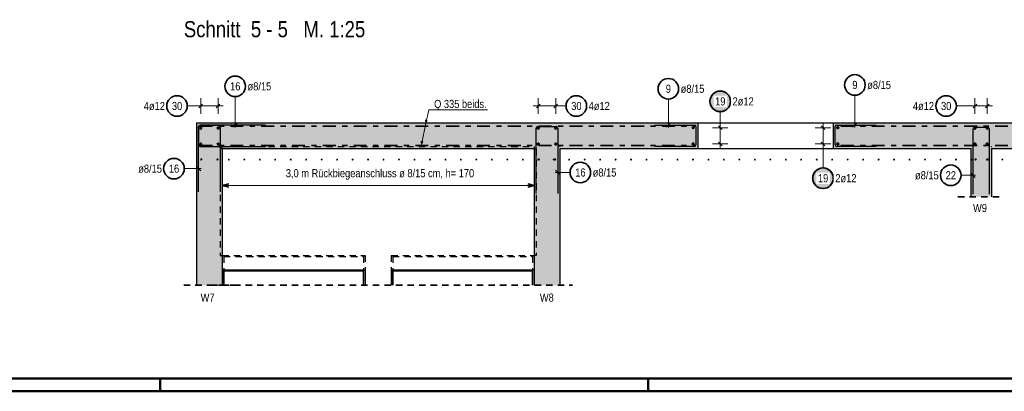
# Model space of a CAD drawing. Header units: millimetres. Extents: x -1.6 to 96.2, y -42.8 to 42.
# Tile 12 of 43: x 18.3 to 37.4, y 0 to 7.2. Entities that reach past the tile are written whole.
import ezdxf

# ---------------------------------------------------------------- set-up
doc = ezdxf.new("R2010")
doc.units = ezdxf.units.MM
doc.linetypes.add('DASHDOT', pattern=[1, 0.5, -0.25, 0, -0.25])
doc.linetypes.add('HIDDEN', pattern=[0.375, 0.25, -0.125])
for name, color, linetype, lineweight in [('Achsen', 7, 'Continuous', 20), ('Bewehrung', 7, 'Continuous', 20), ('NploBewehrung', 7, 'Continuous', 20), ('Schraffuren', 7, 'Continuous', 20)]:
    doc.layers.add(name, color=color, linetype=linetype, lineweight=lineweight)
doc.styles.add('Arial Narrow', font='ARIALN.TTF')

msp = doc.modelspace()

# ---------------------------------------------------------------- hatches: boundary and pattern name
at = {"layer": 'Schraffuren', "lineweight": 25, "true_color": 0xffffff}
for points in [[(32.123701, 5.642592), (32.123567, 5.65027), (32.123166, 5.657939), (32.122496, 5.665588), (32.12156, 5.67321), (32.120359, 5.680795), (32.118894, 5.688333), (32.117166, 5.695815), (32.115179, 5.703232), (32.112934, 5.710576), (32.110434, 5.717837), (32.107682, 5.725006), (32.104681, 5.732074), (32.101436, 5.739034), (32.09795, 5.745876), (32.094227, 5.752592), (32.090272, 5.759174), (32.08609, 5.765615), (32.081685, 5.771905), (32.077064, 5.778038), (32.072231, 5.784005), (32.067193, 5.789801), (32.061956, 5.795417), (32.056526, 5.800847), (32.05091, 5.806084), (32.045115, 5.811122), (32.039147, 5.815955), (32.033014, 5.820576), (32.026724, 5.82498), (32.020284, 5.829163), (32.013701, 5.833118), (32.006985, 5.836841), (32.000143, 5.840327), (31.993183, 5.843572), (31.986115, 5.846573), (31.978946, 5.849325), (31.971685, 5.851825), (31.964342, 5.85407), (31.956924, 5.856057), (31.949442, 5.857785), (31.941904, 5.85925), (31.93432, 5.860451), (31.926698, 5.861387), (31.919048, 5.862056), (31.911379, 5.862458), (31.903701, 5.862592), (31.896024, 5.862458), (31.888355, 5.862056), (31.880705, 5.861387), (31.873083, 5.860451), (31.865499, 5.85925), (31.857961, 5.857785), (31.850479, 5.856057), (31.843061, 5.85407), (31.835718, 5.851825), (31.828457, 5.849325), (31.821288, 5.846573), (31.814219, 5.843572), (31.80726, 5.840327), (31.800418, 5.836841), (31.793701, 5.833118), (31.787119, 5.829163), (31.780679, 5.82498), (31.774389, 5.820576), (31.768256, 5.815955), (31.762288, 5.811122), (31.756493, 5.806084), (31.750877, 5.800847), (31.745447, 5.795417), (31.74021, 5.789801), (31.735172, 5.784005), (31.730339, 5.778038), (31.725718, 5.771905), (31.721313, 5.765615), (31.717131, 5.759174), (31.713176, 5.752592), (31.709453, 5.745876), (31.705967, 5.739034), (31.702721, 5.732074), (31.699721, 5.725006), (31.696969, 5.717837), (31.694469, 5.710576), (31.692224, 5.703232), (31.690236, 5.695815), (31.688509, 5.688333), (31.687044, 5.680795), (31.685842, 5.67321), (31.684907, 5.665588), (31.684237, 5.657939), (31.683835, 5.65027), (31.683701, 5.642592), (31.683835, 5.634914), (31.684237, 5.627246), (31.684907, 5.619596), (31.685842, 5.611974), (31.687044, 5.60439), (31.688509, 5.596852), (31.690236, 5.589369), (31.692224, 5.581952), (31.694469, 5.574608), (31.696969, 5.567348), (31.699721, 5.560179), (31.702721, 5.55311), (31.705967, 5.546151), (31.709453, 5.539308), (31.713176, 5.532592), (31.717131, 5.52601), (31.721313, 5.51957), (31.725718, 5.513279), (31.730339, 5.507147), (31.735172, 5.501179), (31.74021, 5.495383), (31.745447, 5.489767), (31.750877, 5.484337), (31.756493, 5.4791), (31.762288, 5.474062), (31.768256, 5.46923), (31.774389, 5.464608), (31.780679, 5.460204), (31.787119, 5.456022), (31.793701, 5.452067), (31.800418, 5.448344), (31.80726, 5.444858), (31.814219, 5.441612), (31.821288, 5.438612), (31.828457, 5.43586), (31.835718, 5.43336), (31.843061, 5.431115), (31.850479, 5.429127), (31.857961, 5.4274), (31.865499, 5.425935), (31.873083, 5.424733), (31.880705, 5.423797), (31.888355, 5.423128), (31.896024, 5.422726), (31.903701, 5.422592), (31.911379, 5.422726), (31.919048, 5.423128), (31.926698, 5.423797), (31.93432, 5.424733), (31.941904, 5.425935), (31.949442, 5.4274), (31.956924, 5.429127), (31.964342, 5.431115), (31.971685, 5.43336), (31.978946, 5.43586), (31.986115, 5.438612), (31.993183, 5.441612), (32.000143, 5.444858), (32.006985, 5.448344), (32.013701, 5.452067), (32.020284, 5.456022), (32.026724, 5.460204), (32.033014, 5.464608), (32.039147, 5.46923), (32.045115, 5.474062), (32.05091, 5.4791), (32.056526, 5.484337), (32.061956, 5.489767), (32.067193, 5.495383), (32.072231, 5.501179), (32.077064, 5.507147), (32.081685, 5.513279), (32.08609, 5.51957), (32.090272, 5.52601), (32.094227, 5.532592), (32.09795, 5.539308), (32.101436, 5.546151), (32.104681, 5.55311), (32.107682, 5.560179), (32.110434, 5.567348), (32.112934, 5.574608), (32.115179, 5.581952), (32.117166, 5.589369), (32.118894, 5.596852), (32.120359, 5.60439), (32.12156, 5.611974), (32.122496, 5.619596), (32.123166, 5.627246)], [(34.123701, 4.147574), (34.123567, 4.155252), (34.123166, 4.16292), (34.122496, 4.17057), (34.12156, 4.178192), (34.120359, 4.185776), (34.118894, 4.193314), (34.117166, 4.200796), (34.115179, 4.208214), (34.112934, 4.215557), (34.110434, 4.222818), (34.107682, 4.229987), (34.104681, 4.237056), (34.101436, 4.244015), (34.09795, 4.250857), (34.094227, 4.257574), (34.090272, 4.264156), (34.08609, 4.270596), (34.081685, 4.276886), (34.077064, 4.283019), (34.072231, 4.288987), (34.067193, 4.294782), (34.061956, 4.300398), (34.056526, 4.305828), (34.05091, 4.311065), (34.045115, 4.316103), (34.039147, 4.320936), (34.033014, 4.325557), (34.026724, 4.329962), (34.020284, 4.334144), (34.013701, 4.338099), (34.006985, 4.341822), (34.000143, 4.345308), (33.993183, 4.348554), (33.986115, 4.351554), (33.978946, 4.354306), (33.971685, 4.356806), (33.964342, 4.359051), (33.956924, 4.361039), (33.949442, 4.362766), (33.941904, 4.364231), (33.93432, 4.365433), (33.926698, 4.366368), (33.919048, 4.367038), (33.911379, 4.36744), (33.903701, 4.367574), (33.896024, 4.36744), (33.888355, 4.367038), (33.880705, 4.366368), (33.873083, 4.365433), (33.865499, 4.364231), (33.857961, 4.362766), (33.850479, 4.361039), (33.843061, 4.359051), (33.835718, 4.356806), (33.828457, 4.354306), (33.821288, 4.351554), (33.814219, 4.348554), (33.80726, 4.345308), (33.800418, 4.341822), (33.793701, 4.338099), (33.787119, 4.334144), (33.780679, 4.329962), (33.774389, 4.325557), (33.768256, 4.320936), (33.762288, 4.316103), (33.756493, 4.311065), (33.750877, 4.305828), (33.745447, 4.300398), (33.74021, 4.294782), (33.735172, 4.288987), (33.730339, 4.283019), (33.725718, 4.276886), (33.721313, 4.270596), (33.717131, 4.264156), (33.713176, 4.257574), (33.709453, 4.250857), (33.705967, 4.244015), (33.702721, 4.237056), (33.699721, 4.229987), (33.696969, 4.222818), (33.694469, 4.215557), (33.692224, 4.208214), (33.690236, 4.200796), (33.688509, 4.193314), (33.687044, 4.185776), (33.685842, 4.178192), (33.684907, 4.17057), (33.684237, 4.16292), (33.683835, 4.155252), (33.683701, 4.147574), (33.683835, 4.139896), (33.684237, 4.132227), (33.684907, 4.124577), (33.685842, 4.116956), (33.687044, 4.109371), (33.688509, 4.101833), (33.690236, 4.094351), (33.692224, 4.086933), (33.694469, 4.07959), (33.696969, 4.072329), (33.699721, 4.06516), (33.702721, 4.058092), (33.705967, 4.051132), (33.709453, 4.04429), (33.713176, 4.037574), (33.717131, 4.030991), (33.721313, 4.024551), (33.725718, 4.018261), (33.730339, 4.012128), (33.735172, 4.00616), (33.74021, 4.000365), (33.745447, 3.994749), (33.750877, 3.989319), (33.756493, 3.984082), (33.762288, 3.979044), (33.768256, 3.974211), (33.774389, 3.96959), (33.780679, 3.965185), (33.787119, 3.961003), (33.793701, 3.957048), (33.800418, 3.953325), (33.80726, 3.949839), (33.814219, 3.946594), (33.821288, 3.943593), (33.828457, 3.940841), (33.835718, 3.938341), (33.843061, 3.936096), (33.850479, 3.934109), (33.857961, 3.932381), (33.865499, 3.930916), (33.873083, 3.929715), (33.880705, 3.928779), (33.888355, 3.92811), (33.896024, 3.927708), (33.903701, 3.927574), (33.911379, 3.927708), (33.919048, 3.92811), (33.926698, 3.928779), (33.93432, 3.929715), (33.941904, 3.930916), (33.949442, 3.932381), (33.956924, 3.934109), (33.964342, 3.936096), (33.971685, 3.938341), (33.978946, 3.940841), (33.986115, 3.943593), (33.993183, 3.946594), (34.000143, 3.949839), (34.006985, 3.953325), (34.013701, 3.957048), (34.020284, 3.961003), (34.026724, 3.965185), (34.033014, 3.96959), (34.039147, 3.974211), (34.045115, 3.979044), (34.05091, 3.984082), (34.056526, 3.989319), (34.061956, 3.994749), (34.067193, 4.000365), (34.072231, 4.00616), (34.077064, 4.012128), (34.081685, 4.018261), (34.08609, 4.024551), (34.090272, 4.030991), (34.094227, 4.037574), (34.09795, 4.04429), (34.101436, 4.051132), (34.104681, 4.058092), (34.107682, 4.06516), (34.110434, 4.072329), (34.112934, 4.07959), (34.115179, 4.086933), (34.117166, 4.094351), (34.118894, 4.101833), (34.120359, 4.109371), (34.12156, 4.116956), (34.122496, 4.124577), (34.123166, 4.132227)]]:
    msp.add_hatch(color=7, dxfattribs=at).paths.add_polyline_path(points)
at = {"layer": 'Schraffuren', "lineweight": 50, "true_color": 0xd7ffd7}
for points in [[(31.468467, 5.222651), (31.468467, 4.722651), (21.710951, 4.722651), (21.710951, 5.222651)], [(45.140987, 5.222651), (45.140987, 4.722651), (34.098467, 4.722651), (34.098467, 5.222651)], [(22.210951, 2.064095), (21.710951, 2.064095), (21.710951, 4.722651), (22.210951, 4.722651)], [(28.780951, 4.722651), (28.780951, 2.064095), (28.280951, 2.064095), (28.280951, 4.722651)], [(37.180976, 3.788049), (36.780976, 3.788049), (36.780976, 4.722651), (37.180976, 4.722651)]]:
    msp.add_hatch(color=254, dxfattribs=at).paths.add_polyline_path(points)

# ---------------------------------------------------------------- linework, layer by layer
at = {"color": 5, "linetype": 'Continuous', "lineweight": 18}
for p, q in [((26.233118, 5.480793), (26.171982, 5.218748)), ((27.371635, 5.480793), (26.233118, 5.480793)), ((26.171982, 5.218748), (26.089084, 4.804257)), ((26.171982, 5.218748), (26.169958, 5.280831)), ((26.201271, 5.273526), (26.171982, 5.218748)), ((26.089084, 4.804257), (26.085086, 4.866245)), ((26.116616, 4.859939), (26.089084, 4.804257))]:
    msp.add_line(p, q, dxfattribs=at)
at = {"color": 3, "linetype": 'Continuous', "lineweight": 25}
for p, q in [((21.710951, 5.222748), (31.468467, 5.222748)), ((21.710951, 5.222651), (21.710951, 4.722651)), ((31.468467, 5.222651), (31.468467, 4.722651)), ((34.098467, 5.222748), (45.140987, 5.222748)), ((34.098467, 5.222651), (34.098467, 4.722651)), ((21.710951, 4.722651), (21.710951, 2.064095)), ((22.210951, 4.722651), (28.280951, 4.722651)), ((22.210951, 4.722651), (22.210951, 2.064095)), ((28.280951, 4.722651), (28.280951, 2.064095)), ((28.780951, 4.722651), (31.468467, 4.722651)), ((28.780951, 4.722651), (28.780951, 2.064095)), ((34.098467, 4.722651), (36.780976, 4.722651)), ((36.780976, 4.722651), (36.780976, 3.788049)), ((37.180976, 4.722651), (45.140987, 4.722651)), ((37.180976, 4.722651), (37.180976, 3.788049))]:
    msp.add_line(p, q, dxfattribs=at)
at = {"color": 6, "linetype": 'Continuous', "lineweight": 13, "ltscale": 0.5}
for p, q in [((22.210951, 4.203522), (22.210951, 3.903522)), ((28.280951, 3.903522), (28.280951, 4.203522)), ((22.210951, 4.003522), (28.280951, 4.003522))]:
    msp.add_line(p, q, dxfattribs=at)
at = {"color": 2, "linetype": 'Continuous', "lineweight": 35, "ltscale": 0.5}
for p, q in [((22.335951, 4.037016), (22.210951, 4.003522)), ((28.280951, 4.003522), (28.155951, 4.037016)), ((22.210951, 4.003522), (22.335951, 3.970028)), ((28.155951, 3.970028), (28.280951, 4.003522))]:
    msp.add_line(p, q, dxfattribs=at)
at = {"color": 2, "linetype": 'HIDDEN', "lineweight": 35, "ltscale": 0.5}
for p, q in [((36.530976, 3.788049), (37.430976, 3.788049)), ((21.460951, 2.064095), (22.460951, 2.064095)), ((21.990951, 2.064095), (29.030951, 2.064095))]:
    msp.add_line(p, q, dxfattribs=at)
at = {"color": 3, "linetype": 'HIDDEN', "lineweight": 25, "ltscale": 0.5}
for p, q in [((22.210951, 2.64265), (24.990951, 2.64265)), ((22.240951, 2.62265), (24.960951, 2.62265)), ((22.240951, 2.62265), (22.240951, 2.36265)), ((24.960951, 2.62265), (24.960951, 2.36265)), ((24.990951, 2.64265), (24.990951, 2.36263)), ((25.500951, 2.64265), (28.280951, 2.64265)), ((25.500951, 2.64265), (25.500951, 2.36265)), ((25.531052, 2.62265), (28.251052, 2.62265)), ((25.531052, 2.62265), (25.531052, 2.36265)), ((28.251052, 2.62265), (28.251052, 2.36265))]:
    msp.add_line(p, q, dxfattribs=at)
at = {"color": 4, "linetype": 'Continuous', "lineweight": 50}
for p, q in [((1, 0.25), (87.25, 0.25)), ((0, 0), (87.5, 0))]:
    msp.add_line(p, q, dxfattribs=at)
at = {"color": 4, "linetype": 'Continuous', "lineweight": 50, "ltscale": 0.5}
for p, q in [((21, 0), (21, 0.25)), ((30.5, 0), (30.5, 0.25))]:
    msp.add_line(p, q, dxfattribs=at)
at = {"layer": 'Achsen', "color": 3, "linetype": 'Continuous', "lineweight": 25}
for p, q in [((31.468467, 5.222748), (34.098467, 5.222748)), ((31.468467, 4.722651), (34.098467, 4.722651)), ((22.210951, 2.36265), (24.990951, 2.36265)), ((24.990951, 2.36263), (24.990951, 2.064095)), ((25.500951, 2.36265), (28.280951, 2.36265)), ((25.500951, 2.36265), (25.500951, 2.064095))]:
    msp.add_line(p, q, dxfattribs=at)
at = {"layer": 'Achsen', "color": 2, "linetype": 'Continuous', "lineweight": 35}
for p, q in [((22.240951, 2.36265), (22.240951, 2.34265)), ((22.240951, 2.34265), (24.960951, 2.34265)), ((22.240951, 2.34265), (22.240951, 2.064095)), ((24.960951, 2.36265), (24.960951, 2.34265)), ((24.960951, 2.34265), (24.960951, 2.064095)), ((25.531052, 2.36265), (25.531052, 2.34265)), ((25.531052, 2.34265), (28.251052, 2.34265)), ((25.531052, 2.34265), (25.531052, 2.064095)), ((28.251052, 2.36265), (28.251052, 2.34265)), ((28.251052, 2.34265), (28.251052, 2.064095))]:
    msp.add_line(p, q, dxfattribs=at)
at = {"layer": 'Bewehrung', "color": 5, "linetype": 'Continuous', "lineweight": 18, "ltscale": 0.5}
for p, q in [((34.524139, 5.762642), (34.524139, 5.132651)), ((21.79095, 5.402876), (21.79095, 5.702876)), ((21.79095, 5.402876), (21.79095, 5.702876)), ((22.13095, 5.402876), (22.13095, 5.702876)), ((22.13095, 5.402876), (22.13095, 5.702876)), ((28.36095, 5.402876), (28.36095, 5.702876)), ((28.36095, 5.402876), (28.36095, 5.702876)), ((28.70095, 5.402876), (28.70095, 5.702876)), ((28.70095, 5.402876), (28.70095, 5.702876)), ((30.893194, 5.688009), (30.893194, 5.132748)), ((36.860975, 5.402876), (36.860975, 5.702876)), ((36.860975, 5.402876), (36.860975, 5.702876)), ((37.100975, 5.402876), (37.100975, 5.702876)), ((37.100975, 5.402876), (37.100975, 5.702876)), ((21.530125, 5.552876), (21.69095, 5.552876)), ((22.23095, 5.552876), (21.69095, 5.552876)), ((28.80095, 5.552876), (28.26095, 5.552876)), ((28.902181, 5.552876), (28.80095, 5.552876)), ((36.50015, 5.552876), (36.760975, 5.552876)), ((37.200975, 5.552876), (36.760975, 5.552876))]:
    msp.add_line(p, q, dxfattribs=at)
at = {"layer": 'Bewehrung', "color": 3, "linetype": 'Continuous', "lineweight": 25, "ltscale": 0.5}
for p, q in [((21.755595, 5.517521), (21.826305, 5.588232)), ((21.755595, 5.517521), (21.826305, 5.588232)), ((22.095595, 5.517521), (22.166305, 5.588232)), ((22.095595, 5.517521), (22.166305, 5.588232)), ((28.325595, 5.517521), (28.396305, 5.588232)), ((28.325595, 5.517521), (28.396305, 5.588232)), ((28.665595, 5.517521), (28.736305, 5.588232)), ((28.665595, 5.517521), (28.736305, 5.588232)), ((36.82562, 5.517521), (36.896331, 5.588232)), ((36.82562, 5.517521), (36.896331, 5.588232)), ((37.06562, 5.517521), (37.136331, 5.588232)), ((37.06562, 5.517521), (37.136331, 5.588232)), ((30.628467, 5.182748), (31.396467, 5.182748)), ((30.849, 5.138554), (30.937388, 5.226942)), ((34.170467, 5.182651), (34.938467, 5.182651)), ((34.479945, 5.138457), (34.568333, 5.226845)), ((31.428467, 5.150748), (31.428467, 4.794748)), ((34.138467, 4.794651), (34.138467, 5.150651)), ((31.396467, 4.762748), (30.628467, 4.762748)), ((34.938467, 4.762651), (34.170467, 4.762651))]:
    msp.add_line(p, q, dxfattribs=at)
at = {"layer": 'Bewehrung', "color": 3, "linetype": 'HIDDEN', "lineweight": 25, "ltscale": 0.5}
for p, q in [((22.210951, 4.722651), (22.170951, 4.722651)), ((22.170951, 4.722651), (22.170951, 2.64265)), ((22.210951, 4.722651), (22.210951, 4.762651)), ((22.210951, 4.762651), (28.280951, 4.762651)), ((28.280951, 4.762651), (28.280951, 4.722651)), ((28.280951, 4.722651), (28.320951, 4.722651)), ((28.320951, 4.722651), (28.320951, 2.64265)), ((22.170951, 2.64265), (22.210951, 2.64265)), ((28.320951, 2.64265), (28.280951, 2.64265))]:
    msp.add_line(p, q, dxfattribs=at)
at = {"layer": 'Bewehrung', "color": 2, "linetype": 'Continuous', "lineweight": 35, "ltscale": 0.5}
for centre in [(34.524139, 5.962642), (30.893194, 5.888009), (21.330125, 5.552876), (29.102181, 5.552876), (36.30015, 5.552876)]:
    msp.add_circle(centre, 0.2, dxfattribs=at)
at = {"layer": 'Bewehrung', "color": 4, "linetype": 'Continuous', "lineweight": 50, "ltscale": 0.5}
for centre, radius in [((21.79095, 5.122651), 0.012), ((21.79095, 5.122651), 0.012), ((21.79095, 5.122651), 0.0108), ((21.79095, 5.122651), 0.0084), ((21.79095, 5.122651), 0.006), ((21.79095, 5.122651), 0.0036), ((21.79095, 5.122651), 0.0012), ((22.13095, 5.122651), 0.012), ((22.13095, 5.122651), 0.012), ((22.13095, 5.122651), 0.0108), ((22.13095, 5.122651), 0.0084), ((22.13095, 5.122651), 0.006), ((22.13095, 5.122651), 0.0036), ((22.13095, 5.122651), 0.0012), ((28.36095, 5.122651), 0.012), ((28.36095, 5.122651), 0.012), ((28.36095, 5.122651), 0.0108), ((28.36095, 5.122651), 0.0084), ((28.36095, 5.122651), 0.006), ((28.36095, 5.122651), 0.0036), ((28.36095, 5.122651), 0.0012), ((28.70095, 5.122651), 0.012), ((28.70095, 5.122651), 0.012), ((28.70095, 5.122651), 0.0108), ((28.70095, 5.122651), 0.0084), ((28.70095, 5.122651), 0.006), ((28.70095, 5.122651), 0.0036), ((28.70095, 5.122651), 0.0012), ((36.860975, 5.122651), 0.012), ((36.860975, 5.122651), 0.012), ((36.860975, 5.122651), 0.0108), ((36.860975, 5.122651), 0.0084), ((36.860975, 5.122651), 0.006), ((36.860975, 5.122651), 0.0036), ((36.860975, 5.122651), 0.0012), ((37.100975, 5.122651), 0.012), ((37.100975, 5.122651), 0.012), ((37.100975, 5.122651), 0.0108), ((37.100975, 5.122651), 0.0084), ((37.100975, 5.122651), 0.006), ((37.100975, 5.122651), 0.0036), ((37.100975, 5.122651), 0.0012), ((21.79095, 4.812651), 0.012), ((21.79095, 4.812651), 0.012), ((21.79095, 4.812651), 0.0108), ((21.79095, 4.812651), 0.0084), ((21.79095, 4.812651), 0.006), ((21.79095, 4.812651), 0.0036), ((21.79095, 4.812651), 0.0012), ((22.13095, 4.812651), 0.012), ((22.13095, 4.812651), 0.012), ((22.13095, 4.812651), 0.0108), ((22.13095, 4.812651), 0.0084), ((22.13095, 4.812651), 0.006), ((22.13095, 4.812651), 0.0036), ((22.13095, 4.812651), 0.0012), ((28.36095, 4.812651), 0.012), ((28.36095, 4.812651), 0.012), ((28.36095, 4.812651), 0.0108), ((28.36095, 4.812651), 0.0084), ((28.36095, 4.812651), 0.006), ((28.36095, 4.812651), 0.0036), ((28.36095, 4.812651), 0.0012), ((28.70095, 4.812651), 0.012), ((28.70095, 4.812651), 0.012), ((28.70095, 4.812651), 0.0108), ((28.70095, 4.812651), 0.0084), ((28.70095, 4.812651), 0.006), ((28.70095, 4.812651), 0.0036), ((28.70095, 4.812651), 0.0012), ((36.860975, 4.812651), 0.012), ((36.860975, 4.812651), 0.012), ((36.860975, 4.812651), 0.0108), ((36.860975, 4.812651), 0.0084), ((36.860975, 4.812651), 0.006), ((36.860975, 4.812651), 0.0036), ((36.860975, 4.812651), 0.0012), ((37.100975, 4.812651), 0.012), ((37.100975, 4.812651), 0.012), ((37.100975, 4.812651), 0.0108), ((37.100975, 4.812651), 0.0084), ((37.100975, 4.812651), 0.006), ((37.100975, 4.812651), 0.0036), ((37.100975, 4.812651), 0.0012)]:
    msp.add_circle(centre, radius, dxfattribs=at)
at = {"layer": 'Bewehrung', "color": 3, "linetype": 'Continuous', "lineweight": 25, "ltscale": 0.5}
for centre, start, end in [((31.396467, 5.150748), 0, 90), ((34.170467, 5.150651), 90, 180), ((31.396467, 4.794748), 270, 0), ((34.170467, 4.794651), 180, 270)]:
    msp.add_arc(centre, 0.032, start, end, dxfattribs=at)
at = {"layer": 'NploBewehrung', "color": 9, "linetype": 'Continuous', "lineweight": 0, "ltscale": 0.5}
for centre, radius in [((21.802951, 4.513295), 0.012), ((21.802951, 4.513295), 0.012), ((22.11895, 4.513295), 0.012), ((22.11895, 4.513295), 0.012), ((22.338967, 4.509295), 0.008), ((22.338967, 4.509295), 0.008), ((22.640078, 4.509295), 0.008), ((22.640078, 4.509295), 0.008), ((22.941188, 4.509295), 0.008), ((22.941188, 4.509295), 0.008), ((23.242299, 4.509295), 0.008), ((23.242299, 4.509295), 0.008), ((23.543409, 4.509295), 0.008), ((23.543409, 4.509295), 0.008), ((23.844519, 4.509295), 0.008), ((23.844519, 4.509295), 0.008), ((24.14563, 4.509295), 0.008), ((24.14563, 4.509295), 0.008), ((24.44674, 4.509295), 0.008), ((24.44674, 4.509295), 0.008), ((24.74785, 4.509295), 0.008), ((24.74785, 4.509295), 0.008), ((25.048961, 4.509295), 0.008), ((25.048961, 4.509295), 0.008), ((25.350071, 4.509295), 0.008), ((25.350071, 4.509295), 0.008), ((25.651181, 4.509295), 0.008), ((25.651181, 4.509295), 0.008), ((25.952292, 4.509295), 0.008), ((25.952292, 4.509295), 0.008), ((26.253402, 4.509295), 0.008), ((26.253402, 4.509295), 0.008), ((26.554513, 4.509295), 0.008), ((26.554513, 4.509295), 0.008), ((26.855623, 4.509295), 0.008), ((26.855623, 4.509295), 0.008), ((27.156733, 4.509295), 0.008), ((27.156733, 4.509295), 0.008), ((27.457844, 4.509295), 0.008), ((27.457844, 4.509295), 0.008), ((27.758954, 4.509295), 0.008), ((27.758954, 4.509295), 0.008), ((28.060064, 4.509295), 0.008), ((28.060064, 4.509295), 0.008), ((28.361175, 4.509295), 0.008), ((28.361175, 4.509295), 0.008), ((28.372951, 4.513295), 0.012), ((28.372951, 4.513295), 0.012), ((28.662285, 4.509295), 0.008), ((28.662285, 4.509295), 0.008), ((28.68895, 4.513295), 0.012), ((28.68895, 4.513295), 0.012), ((28.963395, 4.509295), 0.008), ((28.963395, 4.509295), 0.008), ((29.264506, 4.509295), 0.008), ((29.264506, 4.509295), 0.008), ((29.565616, 4.509295), 0.008), ((29.565616, 4.509295), 0.008), ((29.866727, 4.509295), 0.008), ((29.866727, 4.509295), 0.008), ((30.167837, 4.509295), 0.008), ((30.167837, 4.509295), 0.008), ((30.468947, 4.509295), 0.008), ((30.468947, 4.509295), 0.008), ((30.770058, 4.509295), 0.008), ((30.770058, 4.509295), 0.008), ((31.071168, 4.509295), 0.008), ((31.071168, 4.509295), 0.008), ((31.372278, 4.509295), 0.008), ((31.372278, 4.509295), 0.008), ((31.673389, 4.509295), 0.008), ((31.673389, 4.509295), 0.008), ((31.974499, 4.509295), 0.008), ((31.974499, 4.509295), 0.008), ((32.275609, 4.509295), 0.008), ((32.275609, 4.509295), 0.008), ((32.57672, 4.509295), 0.008), ((32.57672, 4.509295), 0.008), ((32.87783, 4.509295), 0.008), ((32.87783, 4.509295), 0.008), ((33.178941, 4.509295), 0.008), ((33.178941, 4.509295), 0.008), ((33.480051, 4.509295), 0.008), ((33.480051, 4.509295), 0.008), ((33.781161, 4.509295), 0.008), ((33.781161, 4.509295), 0.008), ((34.082272, 4.509295), 0.008), ((34.082272, 4.509295), 0.008), ((34.383382, 4.509295), 0.008), ((34.383382, 4.509295), 0.008), ((34.684492, 4.509295), 0.008), ((34.684492, 4.509295), 0.008), ((34.985603, 4.509295), 0.008), ((34.985603, 4.509295), 0.008), ((35.286713, 4.509295), 0.008), ((35.286713, 4.509295), 0.008), ((35.587823, 4.509295), 0.008), ((35.587823, 4.509295), 0.008), ((35.888934, 4.509295), 0.008), ((35.888934, 4.509295), 0.008), ((36.190044, 4.509295), 0.008), ((36.190044, 4.509295), 0.008), ((36.491155, 4.509295), 0.008), ((36.491155, 4.509295), 0.008), ((36.792265, 4.509295), 0.008), ((36.792265, 4.509295), 0.008), ((36.872976, 4.513295), 0.012), ((36.872976, 4.513295), 0.012), ((37.093375, 4.509295), 0.008), ((37.093375, 4.509295), 0.008), ((37.108976, 4.513295), 0.012), ((37.108976, 4.513295), 0.012), ((37.394486, 4.509295), 0.008), ((37.394486, 4.509295), 0.008)]:
    msp.add_circle(centre, radius, dxfattribs=at)
at = {"layer": 'Schraffuren', "color": 5, "linetype": 'Continuous', "lineweight": 18, "ltscale": 0.5}
for p, q in [((22.462673, 5.735462), (22.462673, 5.132651)), ((31.903701, 5.442592), (31.903701, 5.230748)), ((31.903701, 5.230748), (31.903701, 4.714651)), ((33.903701, 5.230748), (33.903701, 4.714651)), ((32.053701, 5.130748), (31.753701, 5.130748)), ((34.053701, 5.130748), (33.753701, 5.130748)), ((32.053701, 4.814651), (31.753701, 4.814651)), ((34.053701, 4.814651), (33.753701, 4.814651)), ((33.903701, 4.347574), (33.903701, 4.714651)), ((21.470521, 4.333169), (21.800951, 4.333169)), ((28.980269, 4.258496), (28.690951, 4.258496)), ((36.589989, 4.204597), (36.870976, 4.204597))]:
    msp.add_line(p, q, dxfattribs=at)
at = {"layer": 'Schraffuren', "color": 3, "linetype": 'Continuous', "lineweight": 25, "ltscale": 0.5}
for p, q in [((23.050951, 5.182651), (21.782951, 5.182651)), ((21.782951, 5.182651), (22.138951, 5.182651)), ((22.418479, 5.138457), (22.506867, 5.226845)), ((21.750951, 5.150651), (21.750951, 4.794651)), ((21.750951, 3.882651), (21.750951, 5.150651)), ((22.170951, 5.150651), (22.170951, 3.882651)), ((28.320951, 3.852651), (28.320951, 5.120651)), ((28.352951, 5.152651), (28.708951, 5.152651)), ((28.740951, 5.120651), (28.740951, 3.852651)), ((31.939057, 5.095393), (31.868346, 5.166103)), ((33.939057, 5.095393), (33.868346, 5.166103)), ((36.820976, 5.104228), (36.820976, 3.836228)), ((37.108976, 5.136228), (36.852976, 5.136228)), ((37.140976, 3.836228), (37.140976, 5.104228)), ((31.939057, 4.779296), (31.868346, 4.850006)), ((33.939057, 4.779296), (33.868346, 4.850006)), ((21.782951, 4.762651), (23.050951, 4.762651)), ((21.795145, 4.288975), (21.706756, 4.377363)), ((28.696756, 4.30269), (28.785145, 4.214302)), ((36.86517, 4.160403), (36.776782, 4.248791))]:
    msp.add_line(p, q, dxfattribs=at)
at = {"layer": 'Schraffuren', "color": 2, "linetype": 'DASHDOT', "lineweight": 35, "ltscale": 0.5}
for p, q in [((21.770951, 5.162651), (31.408467, 5.162651)), ((34.253239, 5.162651), (44.969378, 5.162651)), ((21.770951, 4.782651), (31.408467, 4.782651)), ((34.253239, 4.782651), (44.969378, 4.782651))]:
    msp.add_line(p, q, dxfattribs=at)
at = {"layer": 'Schraffuren', "color": 9, "linetype": 'Continuous', "lineweight": 0, "ltscale": 0.5}
msp.add_line((30.014105, 4.722651), (36.014105, 4.722651), dxfattribs=at)
at = {"layer": 'Schraffuren', "color": 2, "linetype": 'Continuous', "lineweight": 35, "ltscale": 0.5}
for centre in [(22.462673, 5.935462), (31.903701, 5.642592), (21.270521, 4.333169), (29.180269, 4.258496), (33.903701, 4.147574), (36.389989, 4.204597)]:
    msp.add_circle(centre, 0.2, dxfattribs=at)
at = {"layer": 'Schraffuren', "color": 4, "linetype": 'Continuous', "lineweight": 50, "ltscale": 0.5}
for centre, radius in [((31.376467, 5.130748), 0.012), ((31.376467, 5.130748), 0.012), ((31.376467, 5.130748), 0.0108), ((31.376467, 5.130748), 0.0084), ((31.376467, 5.130748), 0.006), ((31.376467, 5.130748), 0.0036), ((31.376467, 5.130748), 0.0012), ((34.190467, 5.130748), 0.012), ((34.190467, 5.130748), 0.012), ((34.190467, 5.130748), 0.0108), ((34.190467, 5.130748), 0.0084), ((34.190467, 5.130748), 0.006), ((34.190467, 5.130748), 0.0036), ((34.190467, 5.130748), 0.0012), ((31.376467, 4.814651), 0.012), ((31.376467, 4.814651), 0.012), ((31.376467, 4.814651), 0.0108), ((31.376467, 4.814651), 0.0084), ((31.376467, 4.814651), 0.006), ((31.376467, 4.814651), 0.0036), ((31.376467, 4.814651), 0.0012), ((34.190467, 4.814651), 0.012), ((34.190467, 4.814651), 0.012), ((34.190467, 4.814651), 0.0108), ((34.190467, 4.814651), 0.0084), ((34.190467, 4.814651), 0.006), ((34.190467, 4.814651), 0.0036), ((34.190467, 4.814651), 0.0012)]:
    msp.add_circle(centre, radius, dxfattribs=at)
at = {"layer": 'Schraffuren', "color": 9, "linetype": 'Continuous', "lineweight": 0}
for centre in [(28.780951, 4.762651), (37.180976, 4.762651)]:
    msp.add_circle(centre, 0.00222, dxfattribs=at)
at = {"layer": 'Schraffuren', "color": 3, "linetype": 'Continuous', "lineweight": 25, "ltscale": 0.5}
for centre, start, end in [((21.782951, 5.150651), 90, 180), ((21.782951, 5.150651), 90, 180), ((22.138951, 5.150651), 0, 90), ((28.352951, 5.120651), 90, 180), ((28.708951, 5.120651), 0, 90), ((36.852976, 5.104228), 90, 180), ((37.108976, 5.104228), 0, 90), ((21.782951, 4.794651), 180, 270)]:
    msp.add_arc(centre, 0.032, start, end, dxfattribs=at)

# ---------------------------------------------------------------- texts
at = {"color": 1, "lineweight": 70, "style": 'Arial Narrow'}
msp.add_text('Schnitt  5 - 5   M. 1:25', height=0.315, dxfattribs=at).set_placement((21.463564, 6.89037))
at = {"color": 2, "lineweight": 35, "style": 'Arial Narrow'}
msp.add_text('Q 335 beids.', height=0.1575, dxfattribs=at).set_placement((26.334226, 5.51431))
at = {"layer": 'Bewehrung', "color": 2, "lineweight": 35, "style": 'Arial Narrow'}
msp.add_text('3,0 m Rückbiegeanschluss ø 8/15 cm, h= 170', height=0.1575, dxfattribs=at).set_placement((23.447878, 4.166223))
at = {"layer": 'Bewehrung', "color": 2, "lineweight": 35, "char_height": 0.1575, "attachment_point": 1, "line_spacing_factor": 0.9, "style": 'Arial Narrow'}
for s, insert in [('9', (30.843582, 5.966759)), ('ø8/15', (31.133194, 5.966759)), ('9', (34.474527, 6.041392)), ('ø8/15', (34.764139, 6.041392)), ('4ø12', (20.683775, 5.631626)), ('30', (21.2309, 5.631626)), ('30', (29.002956, 5.631626)), ('4ø12', (29.342181, 5.631626)), ('4ø12', (35.6538, 5.631626)), ('30', (36.200925, 5.631626))]:
    msp.add_mtext(s, dxfattribs=dict(at, insert=insert))
at = {"layer": 'Schraffuren', "color": 2, "lineweight": 35, "style": 'Arial Narrow'}
for s, p in [('W9', (36.824188, 3.488571)), ('W7', (21.790426, 1.744632)), ('W8', (28.392705, 1.744632))]:
    msp.add_text(s, height=0.1575, dxfattribs=at).set_placement(p)
at = {"layer": 'Schraffuren', "color": 2, "lineweight": 35, "char_height": 0.1575, "attachment_point": 1, "line_spacing_factor": 0.9, "style": 'Arial Narrow'}
for s, insert in [('16', (22.363448, 6.014212)), ('ø8/15', (22.702673, 6.014212)), ('ø8/15', (20.575346, 4.411919)), ('16', (21.171296, 4.411919)), ('16', (29.081044, 4.337246)), ('ø8/15', (29.420269, 4.337246)), ('ø8/15', (35.694814, 4.283347)), ('22', (36.290764, 4.283347))]:
    msp.add_mtext(s, dxfattribs=dict(at, insert=insert))

# ---------------------------------------------------------------- next in the draw order: texts
at = {"layer": 'Schraffuren', "color": 2, "lineweight": 35, "char_height": 0.1575, "attachment_point": 1, "line_spacing_factor": 0.9, "style": 'Arial Narrow', "bg_fill": 3, "box_fill_scale": 1.2, "bg_fill_color": 256, "bg_fill_true_color": 13158600, "bg_fill_transparency": 0}
for s, insert in [('19', (31.804476, 5.721342)), ('2ø12', (32.143701, 5.721342)), ('19', (33.804476, 4.226324)), ('2ø12', (34.143701, 4.226324))]:
    msp.add_mtext(s, dxfattribs=dict(at, insert=insert))

doc.saveas('drawing.dxf')
